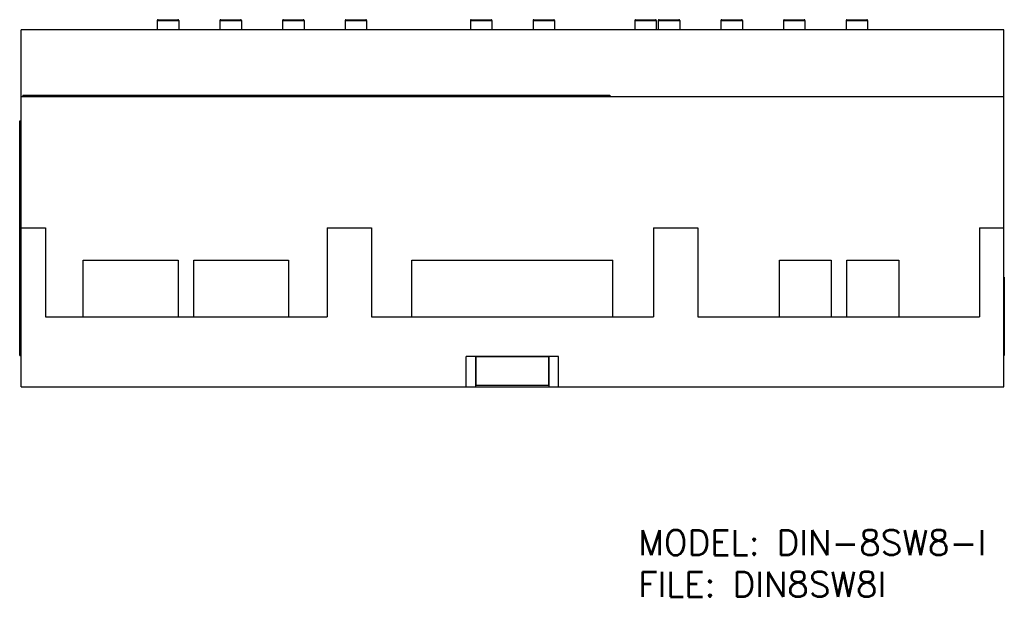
# Model space of a CAD drawing. Header units: inches. Extents: x 1.2 to 14.7, y 0.2 to 10.
# Tile 1 of 16: x 3.2 to 9.5, y 0.2 to 3.9. Entities that reach past the tile are written whole.
import ezdxf

# ---------------------------------------------------------------- set-up
doc = ezdxf.new("R2010")
doc.units = ezdxf.units.IN
doc.header["$LTSCALE"] = 0.935
doc.header["$MEASUREMENT"] = 0
doc.layers.get('0').update_dxf_attribs({"linetype": 'CONTINUOUS'})
doc.layers.add('A', color=1, linetype='CONTINUOUS')
doc.layers.add('TEXT', color=1, linetype='CONTINUOUS')
doc.styles.add('SIMP16', font='simplex.shx', dxfattribs={"height": 0.16})

msp = doc.modelspace()

# ---------------------------------------------------------------- linework, layer by layer
for p, q in [((3.2133, 1.511), (3.2133, 3.791)), ((9.4883, 3.791), (3.2133, 3.791)), ((9.4883, 1.511), (9.4883, 3.791)), ((9.4883, 3.3633), (3.2133, 3.3633)), ((3.2233, 3.3733), (3.2233, 3.3633)), ((3.2233, 3.3733), (6.9733, 3.3733)), ((3.2858, 3.3733), (3.2858, 3.3633)), ((6.9103, 3.3733), (6.9103, 3.3633)), ((6.9733, 3.3733), (6.9733, 3.3633)), ((3.2033, 1.711), (3.2033, 3.211)), ((3.2033, 3.211), (3.2133, 3.211)), ((3.2033, 3.086), (3.2133, 3.086)), ((3.2133, 2.527), (3.3673, 2.527)), ((3.3673, 2.527), (3.3673, 1.959)), ((5.1673, 2.527), (5.1673, 1.959)), ((5.1673, 2.527), (5.4508, 2.527)), ((5.4508, 2.527), (5.4508, 1.959)), ((7.2508, 2.527), (7.5343, 2.527)), ((7.2508, 2.527), (7.2508, 1.959)), ((7.5343, 2.527), (7.5343, 1.959)), ((9.3343, 2.527), (9.4883, 2.527)), ((9.3343, 2.527), (9.3343, 1.959)), ((9.4923, 2.211), (9.4883, 2.211)), ((9.4923, 2.211), (9.4923, 1.711)), ((9.4923, 2.086), (9.4883, 2.086)), ((3.3673, 1.959), (5.1673, 1.959)), ((5.4508, 1.959), (7.2508, 1.959)), ((7.5343, 1.959), (9.3343, 1.959)), ((3.2033, 1.836), (3.2133, 1.836)), ((9.4923, 1.836), (9.4883, 1.836)), ((3.2033, 1.711), (3.2133, 1.711)), ((6.6458, 1.706), (6.0558, 1.706)), ((6.0558, 1.511), (6.0558, 1.706)), ((6.1158, 1.705), (6.5858, 1.705)), ((6.1158, 1.511), (6.1158, 1.705)), ((6.1188, 1.522), (6.1188, 1.705)), ((6.5828, 1.522), (6.5828, 1.705)), ((6.5858, 1.511), (6.5858, 1.705)), ((6.6458, 1.511), (6.6458, 1.706)), ((9.4923, 1.711), (9.4883, 1.711)), ((3.2133, 1.511), (9.4883, 1.511)), ((6.1188, 1.522), (6.5828, 1.522))]:
    msp.add_line(p, q)
at = {"layer": 'A'}
for p, q in [((4.0823, 3.851), (4.0823, 3.791)), ((4.0823, 3.851), (4.2193, 3.851)), ((4.0873, 3.856), (4.2143, 3.856)), ((4.2193, 3.851), (4.2193, 3.791)), ((4.4823, 3.851), (4.4823, 3.791)), ((4.4823, 3.851), (4.6193, 3.851)), ((4.4873, 3.856), (4.6143, 3.856)), ((4.6193, 3.851), (4.6193, 3.791)), ((4.8823, 3.851), (4.8823, 3.791)), ((4.8823, 3.851), (5.0193, 3.851)), ((4.8873, 3.856), (5.0143, 3.856)), ((5.0193, 3.851), (5.0193, 3.791)), ((5.2823, 3.851), (5.2823, 3.791)), ((5.2823, 3.851), (5.4193, 3.851)), ((5.2873, 3.856), (5.4143, 3.856)), ((5.4193, 3.851), (5.4193, 3.791)), ((6.0823, 3.851), (6.0823, 3.791)), ((6.0823, 3.851), (6.2193, 3.851)), ((6.0873, 3.856), (6.2143, 3.856)), ((6.2193, 3.851), (6.2193, 3.791)), ((6.4823, 3.851), (6.4823, 3.791)), ((6.4823, 3.851), (6.6193, 3.851)), ((6.4873, 3.856), (6.6143, 3.856)), ((6.6193, 3.851), (6.6193, 3.791)), ((7.1323, 3.851), (7.1323, 3.791)), ((7.1323, 3.851), (7.2693, 3.851)), ((7.1373, 3.856), (7.2643, 3.856)), ((7.2693, 3.851), (7.2693, 3.791)), ((7.2823, 3.851), (7.2823, 3.791)), ((7.2823, 3.851), (7.4193, 3.851)), ((7.2873, 3.856), (7.4143, 3.856)), ((7.4193, 3.851), (7.4193, 3.791)), ((7.6823, 3.851), (7.8193, 3.851)), ((7.6823, 3.851), (7.6823, 3.791)), ((7.6873, 3.856), (7.8143, 3.856)), ((7.8193, 3.851), (7.8193, 3.791)), ((8.0823, 3.851), (8.2193, 3.851)), ((8.0823, 3.851), (8.0823, 3.791)), ((8.0873, 3.856), (8.2143, 3.856)), ((8.2193, 3.851), (8.2193, 3.791)), ((8.4823, 3.851), (8.6193, 3.851)), ((8.4823, 3.851), (8.4823, 3.791)), ((8.4873, 3.856), (8.6143, 3.856)), ((8.6193, 3.851), (8.6193, 3.791)), ((3.6083, 1.959), (3.6083, 2.3212)), ((3.6083, 2.3212), (4.2146, 2.3212)), ((4.2146, 2.3212), (4.2146, 1.959)), ((4.3146, 1.959), (4.3146, 2.3212)), ((4.3146, 2.3212), (4.9209, 2.3212)), ((4.9209, 2.3212), (4.9209, 1.959)), ((5.7078, 1.959), (5.7078, 2.3215)), ((5.7078, 2.3215), (6.9928, 2.3215)), ((6.9928, 1.959), (6.9928, 2.3215)), ((8.0563, 2.3212), (8.387, 2.3212)), ((8.0563, 1.959), (8.0563, 2.3212)), ((8.387, 2.3212), (8.387, 1.959)), ((8.487, 2.3212), (8.8177, 2.3212)), ((8.487, 1.959), (8.487, 2.3212)), ((8.8177, 2.3212), (8.8177, 1.959))]:
    msp.add_line(p, q, dxfattribs=at)
for centre, start, end in [((4.0873, 3.851), 90, 180), ((4.2143, 3.851), 0, 90), ((4.4873, 3.851), 90, 180), ((4.6143, 3.851), 0, 90), ((4.8873, 3.851), 90, 180), ((5.0143, 3.851), 0, 90), ((5.2873, 3.851), 90, 180), ((5.4143, 3.851), 0, 90), ((6.0873, 3.851), 89.99998, 180), ((6.2143, 3.851), 0, 90.00002), ((6.4873, 3.851), 89.99998, 180), ((6.6143, 3.851), 0, 90.00002), ((7.1373, 3.851), 90, 180), ((7.2643, 3.851), 0, 90), ((7.2873, 3.851), 90, 180), ((7.4143, 3.851), 0, 90), ((7.6873, 3.851), 90, 180), ((7.8143, 3.851), 0, 90), ((8.0873, 3.851), 90, 180), ((8.2143, 3.851), 0, 90), ((8.4873, 3.851), 90, 180), ((8.6143, 3.851), 0, 90)]:
    msp.add_arc(centre, 0.005, start, end, dxfattribs=at)

# ---------------------------------------------------------------- texts
at = {"layer": 'TEXT', "style": 'SIMP16'}
for s, p in [('MODEL: DIN-8SW8-I', (7.1535, 0.4374)), ('FILE: DIN8SW8I', (7.1535, 0.1707))]:
    msp.add_text(s, height=0.16, dxfattribs=at).set_placement(p)

doc.saveas('drawing.dxf')
